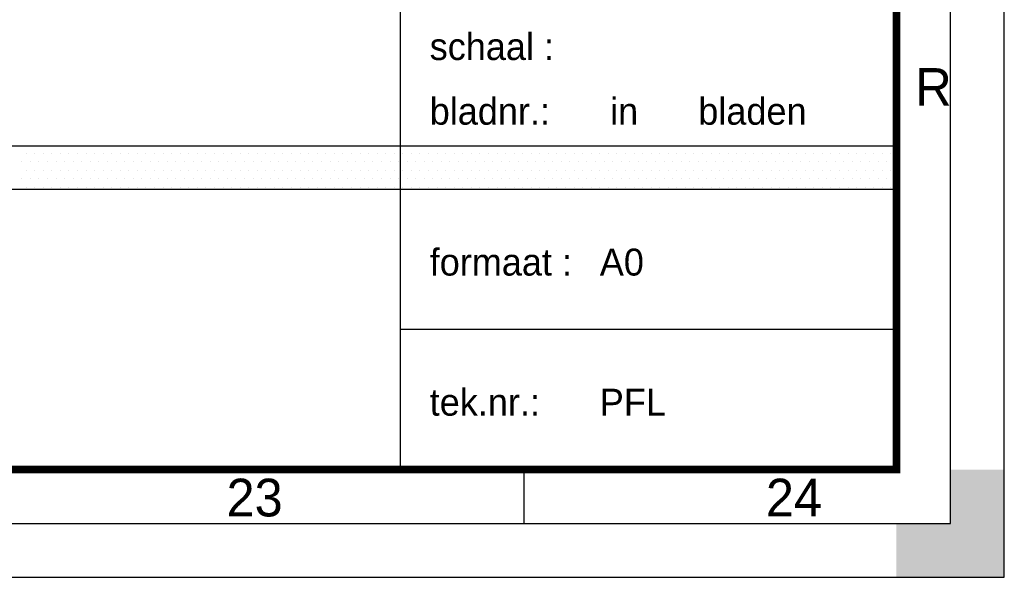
# Paper-space layout 'Blad01' of a CAD drawing. Header units: metres. Extents: x 0 to 1189, y 0 to 841.
# Tile 7 of 11: x 1098 to 1189, y 0 to 52. Entities that reach past the tile are written whole.
import ezdxf
from ezdxf.enums import TextEntityAlignment as Align

# ---------------------------------------------------------------- set-up
doc = ezdxf.new("R2010")
doc.units = ezdxf.units.M
for name, color, linetype, lineweight in [('X-XX-AL-T18', 7, 'Continuous', 18), ('X-XX-AL-T25', 7, 'Continuous', 25), ('X-XX-AL-T35', 7, 'Continuous', 35), ('X-XX-AL-T50', 7, 'Continuous', 50), ('X-XX-AL-TEKENBLAD_KADER-G', 7, 'Continuous', 25), ('X-XX-AL-TEKENBLAD_KADER_AFSNIJMARKERING-G', 7, 'Continuous', 25), ('X-XX-AL-TEKENBLAD_KADER_ROOSTERVERDELING-G', 7, 'Continuous', 25), ('X-XX-AL-TEKENBLAD_TITELBLOK-G', 7, 'Continuous', 25)]:
    doc.layers.add(name, color=color, linetype=linetype, lineweight=lineweight)
doc.styles.add('ISO-NLCS', font='ISO-NLCS.SHX', dxfattribs={"height": 1.8})
doc.styles.add('rtw_iso', font='iso-rtw.shx')

# ---------------------------------------------------------------- blocks, each defined once
blk = doc.blocks.new('A0')
at = {"layer": 'X-XX-AL-TEKENBLAD_KADER_AFSNIJMARKERING-G'}
blk.add_hatch(color=256, dxfattribs=at).paths.add_polyline_path([(1159, -10), (1169, -10), (1169, 0), (1164, 0), (1164, -5), (1159, -5)])
at = {"layer": 'X-XX-AL-TEKENBLAD_KADER-G', "const_width": 0.7, "flags": 128}
blk.add_lwpolyline([(0, 0), (1159, 0), (1159, 821), (0, 821)], close=True, dxfattribs=at)
at = {"layer": 'X-XX-AL-TEKENBLAD_KADER_AFSNIJMARKERING-G'}
for p, q in [((1169, -10), (1169, 831)), ((-20, -10), (1169, -10))]:
    blk.add_line(p, q, dxfattribs=at)
at = {"layer": 'X-XX-AL-TEKENBLAD_KADER-G', "style": 'rtw_iso', "flags": 9}
blk.add_attdef('VERSION', (0, 0), '', height=0.2, dxfattribs=at)
blk = doc.blocks.new('A0_rooster')
at = {"layer": 'X-XX-AL-TEKENBLAD_KADER_ROOSTERVERDELING-G'}
for p, q in [((1164, -5), (1164, 826)), ((1124.5, -5), (1124.5, 0)), ((-5, -5), (1164, -5))]:
    blk.add_line(p, q, dxfattribs=at)
at = {"layer": 'X-XX-AL-TEKENBLAD_KADER_ROOSTERVERDELING-G', "lineweight": 35, "style": 'ISO-NLCS'}
blk.add_text('R', height=3.5, dxfattribs=at).set_placement((1160.75, 35.5), align=Align.MIDDLE_LEFT)
for s, p in [('23', (1099.5, -5.4)), ('24', (1149.5, -5.4))]:
    blk.add_text(s, height=3.5, dxfattribs=at).set_placement(p, align=Align.BOTTOM_CENTER)
blk = doc.blocks.new('*X4')
at = {"color": 0}
for p, q in [((207304.567, 551684.645), (207304.567, 551684.645)), ((207304.725, 551684.645), (207304.725, 551684.645)), ((207304.884, 551684.645), (207304.884, 551684.645)), ((207305.043, 551684.645), (207305.043, 551684.645)), ((207305.202, 551684.645), (207305.202, 551684.645)), ((207305.36, 551684.645), (207305.36, 551684.645)), ((207305.519, 551684.645), (207305.519, 551684.645)), ((207305.678, 551684.645), (207305.678, 551684.645)), ((207305.837, 551684.645), (207305.837, 551684.645)), ((207305.995, 551684.645), (207305.995, 551684.645)), ((207306.154, 551684.645), (207306.154, 551684.645)), ((207306.313, 551684.645), (207306.313, 551684.645)), ((207306.472, 551684.645), (207306.472, 551684.645)), ((207306.63, 551684.645), (207306.63, 551684.645)), ((207306.789, 551684.645), (207306.789, 551684.645)), ((207306.948, 551684.645), (207306.948, 551684.645)), ((207307.107, 551684.645), (207307.107, 551684.645)), ((207307.265, 551684.645), (207307.265, 551684.645)), ((207307.424, 551684.645), (207307.424, 551684.645)), ((207307.583, 551684.645), (207307.583, 551684.645)), ((207307.742, 551684.645), (207307.742, 551684.645)), ((207307.9, 551684.645), (207307.9, 551684.645)), ((207308.059, 551684.645), (207308.059, 551684.645)), ((207308.218, 551684.645), (207308.218, 551684.645)), ((207308.377, 551684.645), (207308.377, 551684.645)), ((207308.535, 551684.645), (207308.535, 551684.645)), ((207308.694, 551684.645), (207308.694, 551684.645)), ((207308.853, 551684.645), (207308.853, 551684.645)), ((207309.012, 551684.645), (207309.012, 551684.645)), ((207309.17, 551684.645), (207309.17, 551684.645)), ((207309.329, 551684.645), (207309.329, 551684.645)), ((207309.488, 551684.645), (207309.488, 551684.645)), ((207309.647, 551684.645), (207309.647, 551684.645)), ((207309.805, 551684.645), (207309.805, 551684.645)), ((207309.964, 551684.645), (207309.964, 551684.645)), ((207310.123, 551684.645), (207310.123, 551684.645)), ((207310.282, 551684.645), (207310.282, 551684.645)), ((207310.44, 551684.645), (207310.44, 551684.645)), ((207310.599, 551684.645), (207310.599, 551684.645)), ((207310.758, 551684.645), (207310.758, 551684.645)), ((207310.917, 551684.645), (207310.917, 551684.645)), ((207311.075, 551684.645), (207311.075, 551684.645)), ((207311.234, 551684.645), (207311.234, 551684.645)), ((207311.393, 551684.645), (207311.393, 551684.645)), ((207311.552, 551684.645), (207311.552, 551684.645)), ((207311.71, 551684.645), (207311.71, 551684.645)), ((207311.869, 551684.645), (207311.869, 551684.645)), ((207312.028, 551684.645), (207312.028, 551684.645)), ((207312.187, 551684.645), (207312.187, 551684.645)), ((207312.345, 551684.645), (207312.345, 551684.645)), ((207312.504, 551684.645), (207312.504, 551684.645)), ((207312.663, 551684.645), (207312.663, 551684.645)), ((207312.822, 551684.645), (207312.822, 551684.645)), ((207312.98, 551684.645), (207312.98, 551684.645)), ((207313.139, 551684.645), (207313.139, 551684.645)), ((207313.298, 551684.645), (207313.298, 551684.645)), ((207313.457, 551684.645), (207313.457, 551684.645)), ((207313.615, 551684.645), (207313.615, 551684.645)), ((207313.774, 551684.645), (207313.774, 551684.645)), ((207313.933, 551684.645), (207313.933, 551684.645)), ((207314.092, 551684.645), (207314.092, 551684.645)), ((207314.25, 551684.645), (207314.25, 551684.645)), ((207314.409, 551684.645), (207314.409, 551684.645)), ((207314.568, 551684.645), (207314.568, 551684.645)), ((207314.727, 551684.645), (207314.727, 551684.645)), ((207314.885, 551684.645), (207314.885, 551684.645)), ((207315.044, 551684.645), (207315.044, 551684.645)), ((207315.203, 551684.645), (207315.203, 551684.645)), ((207315.362, 551684.645), (207315.362, 551684.645)), ((207315.52, 551684.645), (207315.52, 551684.645)), ((207315.679, 551684.645), (207315.679, 551684.645)), ((207315.838, 551684.645), (207315.838, 551684.645)), ((207315.997, 551684.645), (207315.997, 551684.645)), ((207316.155, 551684.645), (207316.155, 551684.645)), ((207316.314, 551684.645), (207316.314, 551684.645)), ((207316.473, 551684.645), (207316.473, 551684.645)), ((207316.632, 551684.645), (207316.632, 551684.645)), ((207316.79, 551684.645), (207316.79, 551684.645)), ((207316.949, 551684.645), (207316.949, 551684.645)), ((207317.108, 551684.645), (207317.108, 551684.645)), ((207317.267, 551684.645), (207317.267, 551684.645)), ((207317.425, 551684.645), (207317.425, 551684.645)), ((207317.584, 551684.645), (207317.584, 551684.645)), ((207317.743, 551684.645), (207317.743, 551684.645)), ((207317.902, 551684.645), (207317.902, 551684.645)), ((207318.06, 551684.645), (207318.06, 551684.645)), ((207318.219, 551684.645), (207318.219, 551684.645)), ((207318.378, 551684.645), (207318.378, 551684.645)), ((207318.537, 551684.645), (207318.537, 551684.645)), ((207318.695, 551684.645), (207318.695, 551684.645)), ((207318.854, 551684.645), (207318.854, 551684.645)), ((207319.013, 551684.645), (207319.013, 551684.645)), ((207319.172, 551684.645), (207319.172, 551684.645)), ((207319.33, 551684.645), (207319.33, 551684.645)), ((207319.489, 551684.645), (207319.489, 551684.645)), ((207319.648, 551684.645), (207319.648, 551684.645)), ((207319.807, 551684.645), (207319.807, 551684.645)), ((207319.965, 551684.645), (207319.965, 551684.645)), ((207320.124, 551684.645), (207320.124, 551684.645)), ((207320.283, 551684.645), (207320.283, 551684.645)), ((207320.442, 551684.645), (207320.442, 551684.645)), ((207320.6, 551684.645), (207320.6, 551684.645)), ((207304.487, 551684.486), (207304.487, 551684.486)), ((207304.646, 551684.486), (207304.646, 551684.486)), ((207304.805, 551684.486), (207304.805, 551684.486)), ((207304.964, 551684.486), (207304.964, 551684.486)), ((207305.122, 551684.486), (207305.122, 551684.486)), ((207305.281, 551684.486), (207305.281, 551684.486)), ((207305.44, 551684.486), (207305.44, 551684.486)), ((207305.599, 551684.486), (207305.599, 551684.486)), ((207305.757, 551684.486), (207305.757, 551684.486)), ((207305.916, 551684.486), (207305.916, 551684.486)), ((207306.075, 551684.486), (207306.075, 551684.486)), ((207306.234, 551684.486), (207306.234, 551684.486)), ((207306.392, 551684.486), (207306.392, 551684.486)), ((207306.551, 551684.486), (207306.551, 551684.486)), ((207306.71, 551684.486), (207306.71, 551684.486)), ((207306.869, 551684.486), (207306.869, 551684.486)), ((207307.027, 551684.486), (207307.027, 551684.486)), ((207307.186, 551684.486), (207307.186, 551684.486)), ((207307.345, 551684.486), (207307.345, 551684.486)), ((207307.504, 551684.486), (207307.504, 551684.486)), ((207307.662, 551684.486), (207307.662, 551684.486)), ((207307.821, 551684.486), (207307.821, 551684.486)), ((207307.98, 551684.486), (207307.98, 551684.486)), ((207308.139, 551684.486), (207308.139, 551684.486)), ((207308.297, 551684.486), (207308.297, 551684.486)), ((207308.456, 551684.486), (207308.456, 551684.486)), ((207308.615, 551684.486), (207308.615, 551684.486)), ((207308.774, 551684.486), (207308.774, 551684.486)), ((207308.932, 551684.486), (207308.932, 551684.486)), ((207309.091, 551684.486), (207309.091, 551684.486)), ((207309.25, 551684.486), (207309.25, 551684.486)), ((207309.409, 551684.486), (207309.409, 551684.486)), ((207309.567, 551684.486), (207309.567, 551684.486)), ((207309.726, 551684.486), (207309.726, 551684.486)), ((207309.885, 551684.486), (207309.885, 551684.486)), ((207310.044, 551684.486), (207310.044, 551684.486)), ((207310.202, 551684.486), (207310.202, 551684.486)), ((207310.361, 551684.486), (207310.361, 551684.486)), ((207310.52, 551684.486), (207310.52, 551684.486)), ((207310.679, 551684.486), (207310.679, 551684.486)), ((207310.837, 551684.486), (207310.837, 551684.486)), ((207310.996, 551684.486), (207310.996, 551684.486)), ((207311.155, 551684.486), (207311.155, 551684.486)), ((207311.314, 551684.486), (207311.314, 551684.486)), ((207311.472, 551684.486), (207311.472, 551684.486)), ((207311.631, 551684.486), (207311.631, 551684.486)), ((207311.79, 551684.486), (207311.79, 551684.486)), ((207311.949, 551684.486), (207311.949, 551684.486)), ((207312.107, 551684.486), (207312.107, 551684.486)), ((207312.266, 551684.486), (207312.266, 551684.486)), ((207312.425, 551684.486), (207312.425, 551684.486)), ((207312.584, 551684.486), (207312.584, 551684.486)), ((207312.742, 551684.486), (207312.742, 551684.486)), ((207312.901, 551684.486), (207312.901, 551684.486)), ((207313.06, 551684.486), (207313.06, 551684.486)), ((207313.219, 551684.486), (207313.219, 551684.486)), ((207313.377, 551684.486), (207313.377, 551684.486)), ((207313.536, 551684.486), (207313.536, 551684.486)), ((207313.695, 551684.486), (207313.695, 551684.486)), ((207313.854, 551684.486), (207313.854, 551684.486)), ((207314.012, 551684.486), (207314.012, 551684.486)), ((207314.171, 551684.486), (207314.171, 551684.486)), ((207314.33, 551684.486), (207314.33, 551684.486)), ((207314.489, 551684.486), (207314.489, 551684.486)), ((207314.647, 551684.486), (207314.647, 551684.486)), ((207314.806, 551684.486), (207314.806, 551684.486)), ((207314.965, 551684.486), (207314.965, 551684.486)), ((207315.124, 551684.486), (207315.124, 551684.486)), ((207315.282, 551684.486), (207315.282, 551684.486)), ((207315.441, 551684.486), (207315.441, 551684.486)), ((207315.6, 551684.486), (207315.6, 551684.486)), ((207315.759, 551684.486), (207315.759, 551684.486)), ((207315.917, 551684.486), (207315.917, 551684.486)), ((207316.076, 551684.486), (207316.076, 551684.486)), ((207316.235, 551684.486), (207316.235, 551684.486)), ((207316.394, 551684.486), (207316.394, 551684.486)), ((207316.552, 551684.486), (207316.552, 551684.486)), ((207316.711, 551684.486), (207316.711, 551684.486)), ((207316.87, 551684.486), (207316.87, 551684.486)), ((207317.029, 551684.486), (207317.029, 551684.486)), ((207317.187, 551684.486), (207317.187, 551684.486)), ((207317.346, 551684.486), (207317.346, 551684.486)), ((207317.505, 551684.486), (207317.505, 551684.486)), ((207317.664, 551684.486), (207317.664, 551684.486)), ((207317.822, 551684.486), (207317.822, 551684.486)), ((207317.981, 551684.486), (207317.981, 551684.486)), ((207318.14, 551684.486), (207318.14, 551684.486)), ((207318.299, 551684.486), (207318.299, 551684.486)), ((207318.457, 551684.486), (207318.457, 551684.486)), ((207318.616, 551684.486), (207318.616, 551684.486)), ((207318.775, 551684.486), (207318.775, 551684.486)), ((207318.934, 551684.486), (207318.934, 551684.486)), ((207319.092, 551684.486), (207319.092, 551684.486)), ((207319.251, 551684.486), (207319.251, 551684.486)), ((207319.41, 551684.486), (207319.41, 551684.486)), ((207319.569, 551684.486), (207319.569, 551684.486)), ((207319.727, 551684.486), (207319.727, 551684.486)), ((207319.886, 551684.486), (207319.886, 551684.486)), ((207320.045, 551684.486), (207320.045, 551684.486)), ((207320.204, 551684.486), (207320.204, 551684.486)), ((207320.362, 551684.486), (207320.362, 551684.486)), ((207320.521, 551684.486), (207320.521, 551684.486)), ((207320.68, 551684.486), (207320.68, 551684.486)), ((207304.567, 551684.328), (207304.567, 551684.328)), ((207304.725, 551684.328), (207304.725, 551684.328)), ((207304.884, 551684.328), (207304.884, 551684.328)), ((207305.043, 551684.328), (207305.043, 551684.328)), ((207305.202, 551684.328), (207305.202, 551684.328)), ((207305.36, 551684.328), (207305.36, 551684.328)), ((207305.519, 551684.328), (207305.519, 551684.328)), ((207305.678, 551684.328), (207305.678, 551684.328)), ((207305.837, 551684.328), (207305.837, 551684.328)), ((207305.995, 551684.328), (207305.995, 551684.328)), ((207306.154, 551684.328), (207306.154, 551684.328)), ((207306.313, 551684.328), (207306.313, 551684.328)), ((207306.472, 551684.328), (207306.472, 551684.328)), ((207306.63, 551684.328), (207306.63, 551684.328)), ((207306.789, 551684.328), (207306.789, 551684.328)), ((207306.948, 551684.328), (207306.948, 551684.328)), ((207307.107, 551684.328), (207307.107, 551684.328)), ((207307.265, 551684.328), (207307.265, 551684.328)), ((207307.424, 551684.328), (207307.424, 551684.328)), ((207307.583, 551684.328), (207307.583, 551684.328)), ((207307.742, 551684.328), (207307.742, 551684.328)), ((207307.9, 551684.328), (207307.9, 551684.328)), ((207308.059, 551684.328), (207308.059, 551684.328)), ((207308.218, 551684.328), (207308.218, 551684.328)), ((207308.377, 551684.328), (207308.377, 551684.328)), ((207308.535, 551684.328), (207308.535, 551684.328)), ((207308.694, 551684.328), (207308.694, 551684.328)), ((207308.853, 551684.328), (207308.853, 551684.328)), ((207309.012, 551684.328), (207309.012, 551684.328)), ((207309.17, 551684.328), (207309.17, 551684.328)), ((207309.329, 551684.328), (207309.329, 551684.328)), ((207309.488, 551684.328), (207309.488, 551684.328)), ((207309.647, 551684.328), (207309.647, 551684.328)), ((207309.805, 551684.328), (207309.805, 551684.328)), ((207309.964, 551684.328), (207309.964, 551684.328)), ((207310.123, 551684.328), (207310.123, 551684.328)), ((207310.282, 551684.328), (207310.282, 551684.328)), ((207310.44, 551684.328), (207310.44, 551684.328)), ((207310.599, 551684.328), (207310.599, 551684.328)), ((207310.758, 551684.328), (207310.758, 551684.328)), ((207310.917, 551684.328), (207310.917, 551684.328)), ((207311.075, 551684.328), (207311.075, 551684.328)), ((207311.234, 551684.328), (207311.234, 551684.328)), ((207311.393, 551684.328), (207311.393, 551684.328)), ((207311.552, 551684.328), (207311.552, 551684.328)), ((207311.71, 551684.328), (207311.71, 551684.328)), ((207311.869, 551684.328), (207311.869, 551684.328)), ((207312.028, 551684.328), (207312.028, 551684.328)), ((207312.187, 551684.328), (207312.187, 551684.328)), ((207312.345, 551684.328), (207312.345, 551684.328)), ((207312.504, 551684.328), (207312.504, 551684.328)), ((207312.663, 551684.328), (207312.663, 551684.328)), ((207312.822, 551684.328), (207312.822, 551684.328)), ((207312.98, 551684.328), (207312.98, 551684.328)), ((207313.139, 551684.328), (207313.139, 551684.328)), ((207313.298, 551684.328), (207313.298, 551684.328)), ((207313.457, 551684.328), (207313.457, 551684.328)), ((207313.615, 551684.328), (207313.615, 551684.328)), ((207313.774, 551684.328), (207313.774, 551684.328)), ((207313.933, 551684.328), (207313.933, 551684.328)), ((207314.092, 551684.328), (207314.092, 551684.328)), ((207314.25, 551684.328), (207314.25, 551684.328)), ((207314.409, 551684.328), (207314.409, 551684.328)), ((207314.568, 551684.328), (207314.568, 551684.328)), ((207314.727, 551684.328), (207314.727, 551684.328)), ((207314.885, 551684.328), (207314.885, 551684.328)), ((207315.044, 551684.328), (207315.044, 551684.328)), ((207315.203, 551684.328), (207315.203, 551684.328)), ((207315.362, 551684.328), (207315.362, 551684.328)), ((207315.52, 551684.328), (207315.52, 551684.328)), ((207315.679, 551684.328), (207315.679, 551684.328)), ((207315.838, 551684.328), (207315.838, 551684.328)), ((207315.997, 551684.328), (207315.997, 551684.328)), ((207316.155, 551684.328), (207316.155, 551684.328)), ((207316.314, 551684.328), (207316.314, 551684.328)), ((207316.473, 551684.328), (207316.473, 551684.328)), ((207316.632, 551684.328), (207316.632, 551684.328)), ((207316.79, 551684.328), (207316.79, 551684.328)), ((207316.949, 551684.328), (207316.949, 551684.328)), ((207317.108, 551684.328), (207317.108, 551684.328)), ((207317.267, 551684.328), (207317.267, 551684.328)), ((207317.425, 551684.328), (207317.425, 551684.328)), ((207317.584, 551684.328), (207317.584, 551684.328)), ((207317.743, 551684.328), (207317.743, 551684.328)), ((207317.902, 551684.328), (207317.902, 551684.328)), ((207318.06, 551684.328), (207318.06, 551684.328)), ((207318.219, 551684.328), (207318.219, 551684.328)), ((207318.378, 551684.328), (207318.378, 551684.328)), ((207318.537, 551684.328), (207318.537, 551684.328)), ((207318.695, 551684.328), (207318.695, 551684.328)), ((207318.854, 551684.328), (207318.854, 551684.328)), ((207319.013, 551684.328), (207319.013, 551684.328)), ((207319.172, 551684.328), (207319.172, 551684.328)), ((207319.33, 551684.328), (207319.33, 551684.328)), ((207319.489, 551684.328), (207319.489, 551684.328)), ((207319.648, 551684.328), (207319.648, 551684.328)), ((207319.807, 551684.328), (207319.807, 551684.328)), ((207319.965, 551684.328), (207319.965, 551684.328)), ((207320.124, 551684.328), (207320.124, 551684.328)), ((207320.283, 551684.328), (207320.283, 551684.328)), ((207320.442, 551684.328), (207320.442, 551684.328)), ((207320.6, 551684.328), (207320.6, 551684.328)), ((207304.487, 551684.169), (207304.487, 551684.169)), ((207304.646, 551684.169), (207304.646, 551684.169)), ((207304.805, 551684.169), (207304.805, 551684.169)), ((207304.964, 551684.169), (207304.964, 551684.169)), ((207305.122, 551684.169), (207305.122, 551684.169)), ((207305.281, 551684.169), (207305.281, 551684.169)), ((207305.44, 551684.169), (207305.44, 551684.169)), ((207305.599, 551684.169), (207305.599, 551684.169)), ((207305.757, 551684.169), (207305.757, 551684.169)), ((207305.916, 551684.169), (207305.916, 551684.169)), ((207306.075, 551684.169), (207306.075, 551684.169)), ((207306.234, 551684.169), (207306.234, 551684.169)), ((207306.392, 551684.169), (207306.392, 551684.169)), ((207306.551, 551684.169), (207306.551, 551684.169)), ((207306.71, 551684.169), (207306.71, 551684.169)), ((207306.869, 551684.169), (207306.869, 551684.169)), ((207307.027, 551684.169), (207307.027, 551684.169)), ((207307.186, 551684.169), (207307.186, 551684.169)), ((207307.345, 551684.169), (207307.345, 551684.169)), ((207307.504, 551684.169), (207307.504, 551684.169)), ((207307.662, 551684.169), (207307.662, 551684.169)), ((207307.821, 551684.169), (207307.821, 551684.169)), ((207307.98, 551684.169), (207307.98, 551684.169)), ((207308.139, 551684.169), (207308.139, 551684.169)), ((207308.297, 551684.169), (207308.297, 551684.169)), ((207308.456, 551684.169), (207308.456, 551684.169)), ((207308.615, 551684.169), (207308.615, 551684.169)), ((207308.774, 551684.169), (207308.774, 551684.169)), ((207308.932, 551684.169), (207308.932, 551684.169)), ((207309.091, 551684.169), (207309.091, 551684.169)), ((207309.25, 551684.169), (207309.25, 551684.169)), ((207309.409, 551684.169), (207309.409, 551684.169)), ((207309.567, 551684.169), (207309.567, 551684.169)), ((207309.726, 551684.169), (207309.726, 551684.169)), ((207309.885, 551684.169), (207309.885, 551684.169)), ((207310.044, 551684.169), (207310.044, 551684.169)), ((207310.202, 551684.169), (207310.202, 551684.169)), ((207310.361, 551684.169), (207310.361, 551684.169)), ((207310.52, 551684.169), (207310.52, 551684.169)), ((207310.679, 551684.169), (207310.679, 551684.169)), ((207310.837, 551684.169), (207310.837, 551684.169)), ((207310.996, 551684.169), (207310.996, 551684.169)), ((207311.155, 551684.169), (207311.155, 551684.169)), ((207311.314, 551684.169), (207311.314, 551684.169)), ((207311.472, 551684.169), (207311.472, 551684.169)), ((207311.631, 551684.169), (207311.631, 551684.169)), ((207311.79, 551684.169), (207311.79, 551684.169)), ((207311.949, 551684.169), (207311.949, 551684.169)), ((207312.107, 551684.169), (207312.107, 551684.169)), ((207312.266, 551684.169), (207312.266, 551684.169)), ((207312.425, 551684.169), (207312.425, 551684.169)), ((207312.584, 551684.169), (207312.584, 551684.169)), ((207312.742, 551684.169), (207312.742, 551684.169)), ((207312.901, 551684.169), (207312.901, 551684.169)), ((207313.06, 551684.169), (207313.06, 551684.169)), ((207313.219, 551684.169), (207313.219, 551684.169)), ((207313.377, 551684.169), (207313.377, 551684.169)), ((207313.536, 551684.169), (207313.536, 551684.169)), ((207313.695, 551684.169), (207313.695, 551684.169)), ((207313.854, 551684.169), (207313.854, 551684.169)), ((207314.012, 551684.169), (207314.012, 551684.169)), ((207314.171, 551684.169), (207314.171, 551684.169)), ((207314.33, 551684.169), (207314.33, 551684.169)), ((207314.489, 551684.169), (207314.489, 551684.169)), ((207314.647, 551684.169), (207314.647, 551684.169)), ((207314.806, 551684.169), (207314.806, 551684.169)), ((207314.965, 551684.169), (207314.965, 551684.169)), ((207315.124, 551684.169), (207315.124, 551684.169)), ((207315.282, 551684.169), (207315.282, 551684.169)), ((207315.441, 551684.169), (207315.441, 551684.169)), ((207315.6, 551684.169), (207315.6, 551684.169)), ((207315.759, 551684.169), (207315.759, 551684.169)), ((207315.917, 551684.169), (207315.917, 551684.169)), ((207316.076, 551684.169), (207316.076, 551684.169)), ((207316.235, 551684.169), (207316.235, 551684.169)), ((207316.394, 551684.169), (207316.394, 551684.169)), ((207316.552, 551684.169), (207316.552, 551684.169)), ((207316.711, 551684.169), (207316.711, 551684.169)), ((207316.87, 551684.169), (207316.87, 551684.169)), ((207317.029, 551684.169), (207317.029, 551684.169)), ((207317.187, 551684.169), (207317.187, 551684.169)), ((207317.346, 551684.169), (207317.346, 551684.169)), ((207317.505, 551684.169), (207317.505, 551684.169)), ((207317.664, 551684.169), (207317.664, 551684.169)), ((207317.822, 551684.169), (207317.822, 551684.169)), ((207317.981, 551684.169), (207317.981, 551684.169)), ((207318.14, 551684.169), (207318.14, 551684.169)), ((207318.299, 551684.169), (207318.299, 551684.169)), ((207318.457, 551684.169), (207318.457, 551684.169)), ((207318.616, 551684.169), (207318.616, 551684.169)), ((207318.775, 551684.169), (207318.775, 551684.169)), ((207318.934, 551684.169), (207318.934, 551684.169)), ((207319.092, 551684.169), (207319.092, 551684.169)), ((207319.251, 551684.169), (207319.251, 551684.169)), ((207319.41, 551684.169), (207319.41, 551684.169)), ((207319.569, 551684.169), (207319.569, 551684.169)), ((207319.727, 551684.169), (207319.727, 551684.169)), ((207319.886, 551684.169), (207319.886, 551684.169)), ((207320.045, 551684.169), (207320.045, 551684.169)), ((207320.204, 551684.169), (207320.204, 551684.169)), ((207320.362, 551684.169), (207320.362, 551684.169)), ((207320.521, 551684.169), (207320.521, 551684.169)), ((207320.68, 551684.169), (207320.68, 551684.169)), ((207304.567, 551684.01), (207304.567, 551684.01)), ((207304.725, 551684.01), (207304.725, 551684.01)), ((207304.884, 551684.01), (207304.884, 551684.01)), ((207305.043, 551684.01), (207305.043, 551684.01)), ((207305.202, 551684.01), (207305.202, 551684.01)), ((207305.36, 551684.01), (207305.36, 551684.01)), ((207305.519, 551684.01), (207305.519, 551684.01)), ((207305.678, 551684.01), (207305.678, 551684.01)), ((207305.837, 551684.01), (207305.837, 551684.01)), ((207305.995, 551684.01), (207305.995, 551684.01)), ((207306.154, 551684.01), (207306.154, 551684.01)), ((207306.313, 551684.01), (207306.313, 551684.01)), ((207306.472, 551684.01), (207306.472, 551684.01)), ((207306.63, 551684.01), (207306.63, 551684.01)), ((207306.789, 551684.01), (207306.789, 551684.01)), ((207306.948, 551684.01), (207306.948, 551684.01)), ((207307.107, 551684.01), (207307.107, 551684.01)), ((207307.265, 551684.01), (207307.265, 551684.01)), ((207307.424, 551684.01), (207307.424, 551684.01)), ((207307.583, 551684.01), (207307.583, 551684.01)), ((207307.742, 551684.01), (207307.742, 551684.01)), ((207307.9, 551684.01), (207307.9, 551684.01)), ((207308.059, 551684.01), (207308.059, 551684.01)), ((207308.218, 551684.01), (207308.218, 551684.01)), ((207308.377, 551684.01), (207308.377, 551684.01)), ((207308.535, 551684.01), (207308.535, 551684.01)), ((207308.694, 551684.01), (207308.694, 551684.01)), ((207308.853, 551684.01), (207308.853, 551684.01)), ((207309.012, 551684.01), (207309.012, 551684.01)), ((207309.17, 551684.01), (207309.17, 551684.01)), ((207309.329, 551684.01), (207309.329, 551684.01)), ((207309.488, 551684.01), (207309.488, 551684.01)), ((207309.647, 551684.01), (207309.647, 551684.01)), ((207309.805, 551684.01), (207309.805, 551684.01)), ((207309.964, 551684.01), (207309.964, 551684.01)), ((207310.123, 551684.01), (207310.123, 551684.01)), ((207310.282, 551684.01), (207310.282, 551684.01)), ((207310.44, 551684.01), (207310.44, 551684.01)), ((207310.599, 551684.01), (207310.599, 551684.01)), ((207310.758, 551684.01), (207310.758, 551684.01)), ((207310.917, 551684.01), (207310.917, 551684.01)), ((207311.075, 551684.01), (207311.075, 551684.01)), ((207311.234, 551684.01), (207311.234, 551684.01)), ((207311.393, 551684.01), (207311.393, 551684.01)), ((207311.552, 551684.01), (207311.552, 551684.01)), ((207311.71, 551684.01), (207311.71, 551684.01)), ((207311.869, 551684.01), (207311.869, 551684.01)), ((207312.028, 551684.01), (207312.028, 551684.01)), ((207312.187, 551684.01), (207312.187, 551684.01)), ((207312.345, 551684.01), (207312.345, 551684.01)), ((207312.504, 551684.01), (207312.504, 551684.01)), ((207312.663, 551684.01), (207312.663, 551684.01)), ((207312.822, 551684.01), (207312.822, 551684.01)), ((207312.98, 551684.01), (207312.98, 551684.01)), ((207313.139, 551684.01), (207313.139, 551684.01)), ((207313.298, 551684.01), (207313.298, 551684.01)), ((207313.457, 551684.01), (207313.457, 551684.01)), ((207313.615, 551684.01), (207313.615, 551684.01)), ((207313.774, 551684.01), (207313.774, 551684.01)), ((207313.933, 551684.01), (207313.933, 551684.01)), ((207314.092, 551684.01), (207314.092, 551684.01)), ((207314.25, 551684.01), (207314.25, 551684.01)), ((207314.409, 551684.01), (207314.409, 551684.01)), ((207314.568, 551684.01), (207314.568, 551684.01)), ((207314.727, 551684.01), (207314.727, 551684.01)), ((207314.885, 551684.01), (207314.885, 551684.01)), ((207315.044, 551684.01), (207315.044, 551684.01)), ((207315.203, 551684.01), (207315.203, 551684.01)), ((207315.362, 551684.01), (207315.362, 551684.01)), ((207315.52, 551684.01), (207315.52, 551684.01)), ((207315.679, 551684.01), (207315.679, 551684.01)), ((207315.838, 551684.01), (207315.838, 551684.01)), ((207315.997, 551684.01), (207315.997, 551684.01)), ((207316.155, 551684.01), (207316.155, 551684.01)), ((207316.314, 551684.01), (207316.314, 551684.01)), ((207316.473, 551684.01), (207316.473, 551684.01)), ((207316.632, 551684.01), (207316.632, 551684.01)), ((207316.79, 551684.01), (207316.79, 551684.01)), ((207316.949, 551684.01), (207316.949, 551684.01)), ((207317.108, 551684.01), (207317.108, 551684.01)), ((207317.267, 551684.01), (207317.267, 551684.01)), ((207317.425, 551684.01), (207317.425, 551684.01)), ((207317.584, 551684.01), (207317.584, 551684.01)), ((207317.743, 551684.01), (207317.743, 551684.01)), ((207317.902, 551684.01), (207317.902, 551684.01)), ((207318.06, 551684.01), (207318.06, 551684.01)), ((207318.219, 551684.01), (207318.219, 551684.01)), ((207318.378, 551684.01), (207318.378, 551684.01)), ((207318.537, 551684.01), (207318.537, 551684.01)), ((207318.695, 551684.01), (207318.695, 551684.01)), ((207318.854, 551684.01), (207318.854, 551684.01)), ((207319.013, 551684.01), (207319.013, 551684.01)), ((207319.172, 551684.01), (207319.172, 551684.01)), ((207319.33, 551684.01), (207319.33, 551684.01)), ((207319.489, 551684.01), (207319.489, 551684.01)), ((207319.648, 551684.01), (207319.648, 551684.01)), ((207319.807, 551684.01), (207319.807, 551684.01)), ((207319.965, 551684.01), (207319.965, 551684.01)), ((207320.124, 551684.01), (207320.124, 551684.01)), ((207320.283, 551684.01), (207320.283, 551684.01)), ((207320.442, 551684.01), (207320.442, 551684.01)), ((207320.6, 551684.01), (207320.6, 551684.01))]:
    blk.add_line(p, q, dxfattribs=at)
blk = doc.blocks.new('WOS_HFD_1')
at = {"layer": 'X-XX-AL-TEKENBLAD_TITELBLOK-G'}
for p, q in [((-46, 85), (-46, 0)), ((0, 85), (0, 0)), ((0, 30), (-170, 30)), ((0, 26), (-170, 26)), ((0, 13), (-46, 13)), ((0, 0), (-170, 0))]:
    blk.add_line(p, q, dxfattribs=at)
at = {"layer": 'X-XX-AL-TEKENBLAD_TITELBLOK-G', "xscale": 5, "yscale": 5, "zscale": 5, "rotation": 8.04044223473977e-12}
blk.add_blockref('*X4', (-1036603.518, -2758393.857), dxfattribs=at)
at = {"layer": 'X-XX-AL-T18', "style": 'rtw_iso', "flags": 8}
blk.add_attdef('FILEPATH', (-169.807, -8), '', height=1.8, dxfattribs=at)
at = {"layer": 'X-XX-AL-T25', "style": 'rtw_iso'}
for s, p in [('schaal : ', (-43.268, 38)), ('bladnr.:      in      bladen', (-43.268, 32)), ('formaat : ', (-43.268, 18)), ('tek.nr.: ', (-43.268, 5))]:
    blk.add_text(s, height=2.5, dxfattribs=at).set_placement(p)
at = {"layer": 'X-XX-AL-T35', "style": 'rtw_iso', "flags": 8}
for tag, p, height in [('DOCNAME', (-165, 63), 3.5), ('PROJ', (-20.732, 64.003), 2.5), ('PROJ_INIT', (-20.732, 56), 2.5), ('TODO', (-165, 49), 3.5), ('PROJ_CONTR', (-20.732, 48), 2.5), ('STATUSDATE', (-141, 38), 2.5), ('CONTROL', (-98.5, 38), 2.5), ('IMPORTDATE', (-88.5, 38), 2.5), ('RWS_SCHAAL', (-30.211, 38), 2.5), ('EDIT', (-153, 32), 2.5), ('DATETOBEDN', (-141, 32), 2.5), ('REVISION', (-98.5, 32), 2.5), ('PART_OFSET', (-30.211, 32), 2.5), ('DOCTYPE', (-18.428, 32), 2.5), ('RWS_FORMAAT', (-27.5, 18), 2.5), ('REVDOC', (-27.5, 5), 2.5)]:
    blk.add_attdef(tag, p, '', height=height, dxfattribs=at)
at = {"layer": 'X-XX-AL-T50', "style": 'rtw_iso', "flags": 8}
for tag, p in [('PROJECTPHASE', (-165, 77.5)), ('PHASE', (-43.268, 77.5))]:
    blk.add_attdef(tag, p, '', height=5, dxfattribs=at)
at = {"layer": 'X-XX-AL-TEKENBLAD_TITELBLOK-G', "style": 'rtw_iso', "flags": 8}
blk.add_attdef('plotstatus', (-139.4, 4.25), '', height=20, rotation=23.04113, dxfattribs=at)
blk.add_attdef('exportnaam', (-170, -16), '', height=5, dxfattribs=at)

psp = doc.layouts.new('Blad01')

# ---------------------------------------------------------------- block references
at = {"layer": 'X-XX-AL-TEKENBLAD_KADER-G'}
psp.add_blockref('A0', (20, 10), dxfattribs=at)
at = {"layer": 'X-XX-AL-TEKENBLAD_KADER_ROOSTERVERDELING-G'}
psp.add_blockref('A0_rooster', (20, 10), dxfattribs=at)
at = {"layer": 'X-XX-AL-TEKENBLAD_TITELBLOK-G'}
ref = psp.add_blockref('WOS_HFD_1', (1179, 10), dxfattribs=at)
ref.add_attrib('RWS_FORMAAT', 'A0', (1151.5, 28), dxfattribs={"layer": 'X-XX-AL-T35', "height": 2.5, "style": 'rtw_iso', "flags": 8})
ref.add_attrib('REVDOC', 'PFL', (1151.5, 15), dxfattribs={"layer": 'X-XX-AL-T35', "height": 2.5, "style": 'rtw_iso', "flags": 8})

doc.saveas('drawing.dxf')
